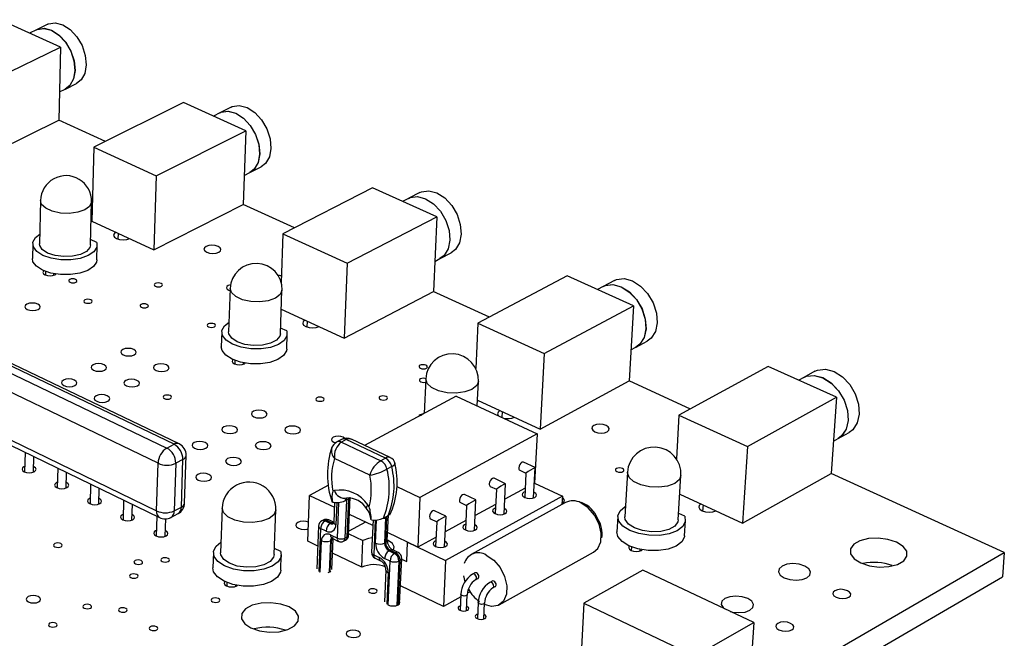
# Model space of a CAD drawing. Extents: x 0 to 200, y 0 to 149.
# Tile 10 of 10: x 152 to 200, y 106 to 136. Entities that reach past the tile are written whole.
import ezdxf

# ---------------------------------------------------------------- set-up
doc = ezdxf.new("R2010")
doc.units = 0
doc.layers.get('0').update_dxf_attribs({"linetype": 'CONTINUOUS'})

msp = doc.modelspace()

# ---------------------------------------------------------------- linework, layer by layer
at = {"color": 7, "linetype": 'CONTINUOUS'}
for p, q in [((153.851, 134.793), (150.87, 136.138)), ((153.217, 135.913), (152.665, 135.646)), ((152.66, 135.643), (152.326, 135.481)), ((149.432, 132.641), (153.851, 134.793)), ((153.851, 134.793), (153.762, 131.199)), ((154.085, 132.728), (154.636, 132.999)), ((153.796, 132.586), (154.08, 132.726)), ((159.903, 132.063), (155.487, 129.868)), ((162.974, 130.678), (159.903, 132.063)), ((161.687, 131.556), (161.374, 131.4)), ((162.244, 131.835), (161.693, 131.559)), ((149.359, 129.027), (153.762, 131.199)), ((156.055, 130.15), (153.761, 131.199)), ((158.56, 128.46), (162.974, 130.678)), ((162.974, 130.678), (162.846, 127.046)), ((155.487, 129.868), (155.389, 126.229)), ((155.487, 129.868), (158.56, 128.46)), ((162.896, 128.478), (163.167, 128.615)), ((163.173, 128.618), (163.723, 128.896)), ((158.56, 128.46), (158.449, 124.81)), ((169.208, 127.865), (164.8, 125.603)), ((172.372, 126.437), (169.208, 127.865)), ((171.541, 127.633), (170.99, 127.349)), ((152.863, 127.238), (152.811, 125.116)), ((155.317, 125.054), (155.374, 127.177)), ((158.449, 124.81), (162.846, 127.046)), ((165.366, 125.894), (162.845, 127.046)), ((170.985, 127.346), (170.692, 127.195)), ((155.389, 126.229), (158.449, 124.81)), ((167.967, 124.152), (172.372, 126.437)), ((172.372, 126.437), (172.204, 122.769)), ((156.687, 125.335), (156.695, 125.624)), ((164.8, 125.603), (164.71, 123.204)), ((164.8, 125.603), (167.967, 124.152)), ((152.477, 125.123), (152.46, 124.394)), ((155.63, 125.182), (155.324, 125.324)), ((157.245, 125.362), (157.245, 125.368)), ((155.631, 124.315), (155.651, 125.045)), ((172.535, 124.385), (173.084, 124.672)), ((167.967, 124.152), (167.815, 120.464)), ((172.272, 124.247), (172.53, 124.382)), ((153.11, 123.751), (153.106, 123.579)), ((153.523, 123.569), (153.525, 123.638)), ((178.797, 123.539), (174.399, 121.207)), ((182.059, 122.067), (178.797, 123.539)), ((181.118, 123.303), (180.569, 123.01)), ((162.201, 122.916), (162.126, 120.772)), ((164.672, 120.682), (164.752, 122.827)), ((167.815, 120.464), (172.204, 122.769)), ((174.964, 121.507), (172.203, 122.769)), ((180.564, 123.007), (180.294, 122.863)), ((159.435, 115.248), (145.873, 121.74)), ((159.684, 115.271), (146.124, 121.759)), ((164.718, 121.901), (167.815, 120.464)), ((177.665, 119.711), (182.059, 122.067)), ((182.059, 122.067), (181.848, 118.361)), ((145.518, 121.562), (159.081, 115.062)), ((165.993, 121.01), (166.005, 121.304)), ((174.399, 121.207), (174.291, 118.973)), ((174.399, 121.207), (177.665, 119.711)), ((158.65, 114.312), (145.095, 120.83)), ((161.787, 120.783), (161.762, 120.046)), ((164.985, 120.827), (164.683, 120.968)), ((166.572, 121.032), (166.572, 121.041)), ((164.983, 119.932), (165.011, 120.669)), ((182.185, 120.024), (182.732, 120.319)), ((181.935, 119.889), (182.179, 120.021)), ((162.431, 119.372), (162.425, 119.198)), ((177.665, 119.711), (177.47, 115.985)), ((162.85, 119.183), (162.852, 119.254)), ((188.684, 119.078), (184.298, 116.673)), ((192.048, 117.561), (188.684, 119.078)), ((190.991, 118.837), (190.443, 118.536)), ((171.828, 118.461), (171.751, 116.762)), ((174.363, 117.133), (174.422, 118.341)), ((177.47, 115.985), (181.848, 118.361)), ((184.862, 116.982), (181.847, 118.361)), ((190.438, 118.533), (190.193, 118.398)), ((173.335, 117.611), (168.817, 115.19)), ((173.335, 117.611), (177.317, 115.761)), ((174.377, 117.42), (177.47, 115.985)), ((187.667, 115.13), (192.048, 117.561)), ((192.048, 117.561), (191.791, 113.816)), ((175.587, 116.565), (175.601, 116.852)), ((171.577, 116.669), (171.752, 116.793)), ((176.185, 116.568), (176.186, 116.58)), ((184.298, 116.673), (184.17, 114.53)), ((184.298, 116.673), (187.667, 115.13)), ((150.794, 115.483), (158.723, 111.637)), ((167.685, 115.487), (167.451, 115.361)), ((167.91, 115.479), (167.676, 115.354)), ((169.848, 114.565), (167.91, 115.479)), ((170.07, 114.599), (168.174, 115.494)), ((177.317, 115.761), (171.545, 112.627)), ((177.317, 115.761), (177.191, 113.341)), ((191.9, 115.397), (192.13, 115.525)), ((192.135, 115.528), (192.681, 115.833)), ((159.081, 115.062), (159.435, 115.248)), ((167.676, 115.354), (169.614, 114.439)), ((187.667, 115.13), (187.427, 111.365)), ((152.1, 114.85), (152.077, 113.888)), ((152.509, 113.878), (152.527, 114.643)), ((159.873, 114.5), (159.519, 114.312)), ((159.797, 112.156), (159.873, 114.5)), ((159.956, 112.355), (160.032, 114.698)), ((169.08, 113.727), (167.34, 114.552)), ((169.848, 114.565), (169.614, 114.439)), ((184.172, 114.569), (184.143, 114.583)), ((152.532, 114.142), (152.515, 114.149)), ((153.71, 114.069), (153.686, 113.105)), ((158.577, 111.968), (158.65, 114.312)), ((159.519, 114.312), (159.444, 111.968)), ((170.155, 114.149), (169.92, 114.023)), ((176.463, 113.972), (176.763, 113.831)), ((177.218, 114.103), (176.65, 114.368)), ((177.14, 112.608), (177.218, 114.103)), ((154.118, 113.094), (154.138, 113.861)), ((175.762, 113.308), (175.194, 113.574)), ((176.763, 113.831), (176.701, 112.633)), ((181.759, 113.867), (181.634, 111.678)), ((184.265, 111.523), (184.396, 113.712)), ((187.427, 111.365), (191.791, 113.816)), ((200.315, 109.919), (191.791, 113.815)), ((154.141, 113.36), (154.125, 113.367)), ((155.329, 113.284), (155.302, 112.318)), ((155.736, 112.306), (155.758, 113.075)), ((167.042, 113.232), (166.111, 112.732)), ((170.401, 113.169), (171.545, 112.627)), ((175.006, 113.177), (175.307, 113.036)), ((175.307, 113.036), (175.247, 111.834)), ((175.687, 111.81), (175.762, 113.308)), ((176.725, 113.086), (175.723, 112.538)), ((177.191, 113.341), (177.178, 113.334)), ((177.191, 113.341), (178.559, 112.701)), ((155.758, 112.574), (155.744, 112.58)), ((156.956, 112.494), (156.928, 111.527)), ((166.022, 110.472), (166.111, 112.732)), ((166.111, 112.732), (167.329, 112.15)), ((167.928, 112.491), (167.851, 110.63)), ((168.088, 112.593), (167.854, 112.467)), ((168.045, 112.554), (167.928, 112.491)), ((167.968, 110.694), (168.045, 112.554)), ((168.034, 110.777), (168.112, 112.638)), ((168.098, 112.598), (168.088, 112.593)), ((171.545, 112.627), (171.434, 110.19)), ((178.559, 112.701), (172.803, 109.536)), ((174.298, 112.509), (173.731, 112.776)), ((174.225, 111.008), (174.298, 112.508)), ((178.559, 112.701), (178.536, 112.281)), ((184.341, 112.796), (187.427, 111.365)), ((157.363, 111.514), (157.386, 112.286)), ((159.444, 111.968), (159.797, 112.156)), ((161.802, 112.11), (161.726, 109.913)), ((164.367, 109.816), (164.449, 112.014)), ((167.339, 112.384), (167.299, 111.408)), ((167.854, 112.467), (167.844, 112.462)), ((173.542, 112.378), (173.842, 112.236)), ((173.842, 112.237), (173.784, 111.03)), ((178.718, 112.381), (174.064, 109.818)), ((175.269, 112.29), (174.261, 111.737)), ((185.478, 111.957), (185.497, 112.26)), ((157.385, 111.783), (157.371, 111.79)), ((158.592, 111.701), (158.562, 110.732)), ((158.998, 110.718), (159.025, 111.577)), ((159.279, 111.648), (159.632, 111.836)), ((166.771, 111.515), (166.713, 111.483)), ((166.929, 111.509), (166.871, 111.478)), ((167.193, 111.383), (166.929, 111.509)), ((167.315, 111.395), (167.052, 111.521)), ((169.221, 111.247), (168.076, 111.793)), ((169.233, 111.525), (169.164, 109.935)), ((169.742, 111.607), (169.738, 111.604)), ((169.976, 111.734), (169.742, 111.607)), ((169.855, 111.642), (169.8, 110.386)), ((169.913, 111.674), (169.855, 111.642)), ((169.858, 110.418), (169.913, 111.674)), ((169.935, 110.515), (169.99, 111.772)), ((169.98, 111.736), (169.976, 111.734)), ((172.069, 111.575), (172.37, 111.432)), ((172.826, 111.705), (172.259, 111.974)), ((172.756, 110.202), (172.827, 111.705)), ((181.283, 111.697), (181.24, 110.945)), ((184.578, 111.707), (184.284, 111.844)), ((184.57, 110.748), (184.615, 111.501)), ((186.099, 111.965), (186.1, 111.98)), ((166.552, 111.225), (166.467, 109.111)), ((166.919, 110.975), (166.655, 111.102)), ((166.871, 111.478), (167.134, 111.351)), ((167.134, 111.351), (167.193, 111.383)), ((168.857, 111.42), (168.042, 110.978)), ((172.37, 111.433), (172.314, 110.223)), ((173.806, 111.489), (172.79, 110.933)), ((159.019, 110.989), (159.007, 110.995)), ((167.192, 110.534), (167.133, 110.502)), ((167.147, 110.789), (167.477, 110.63)), ((167.206, 109.085), (167.268, 110.598)), ((167.218, 110.622), (167.535, 110.47)), ((167.851, 110.63), (167.968, 110.694)), ((168.037, 110.848), (168.737, 110.513)), ((171.434, 110.19), (169.952, 110.898)), ((172.335, 110.683), (171.434, 110.19)), ((164.692, 109.972), (164.378, 110.124)), ((166.512, 110.236), (166.022, 110.472)), ((167.777, 110.476), (167.875, 110.529)), ((168.681, 109.192), (168.737, 110.513)), ((169.8, 110.386), (169.858, 110.418)), ((170.468, 109.925), (170.202, 110.053)), ((170.891, 109.481), (170.934, 110.429)), ((170.934, 110.429), (172.803, 109.536)), ((181.954, 110.199), (181.943, 110.024)), ((182.382, 109.998), (182.386, 110.071)), ((161.374, 109.925), (161.348, 109.17)), ((164.69, 109.046), (164.719, 109.802)), ((168.681, 109.192), (167.239, 109.886)), ((169.269, 109.81), (169.535, 109.682)), ((169.339, 109.643), (169.605, 109.515)), ((170.071, 109.502), (169.805, 109.63)), ((170.079, 110.04), (170.021, 110.008)), ((170.021, 110.008), (170.288, 109.88)), ((170.346, 109.912), (170.079, 110.04)), ((170.288, 109.88), (170.346, 109.912)), ((170.545, 107.416), (170.644, 109.632)), ((170.643, 109.6), (170.891, 109.481)), ((175.445, 107.345), (180.088, 109.93)), ((189.595, 103.72), (200.315, 109.919)), ((200.315, 109.919), (200.221, 108.717)), ((170.567, 109.534), (170.509, 109.502)), ((172.803, 109.536), (172.696, 107.26)), ((169.872, 109.052), (169.804, 107.499)), ((173.77, 108.485), (173.699, 108.773)), ((174.25, 108.919), (174.134, 108.855)), ((174.285, 108.584), (174.401, 108.649)), ((182.514, 109.051), (179.618, 107.427)), ((187.978, 106.477), (182.514, 109.051)), ((189.313, 102.386), (200.221, 108.717)), ((162.042, 108.444), (162.036, 108.272)), ((162.476, 108.256), (162.478, 108.317)), ((172.696, 107.26), (170.583, 108.277)), ((175.102, 108.512), (174.986, 108.448)), ((175.138, 108.177), (175.253, 108.241)), ((173.556, 107.736), (172.696, 107.26)), ((173.562, 107.864), (173.524, 107.072)), ((173.833, 107.057), (173.872, 107.849)), ((174.012, 107.989), (173.881, 107.916)), ((173.858, 107.271), (173.844, 107.278)), ((174.413, 107.456), (174.374, 106.663)), ((174.684, 106.647), (174.724, 107.44)), ((179.618, 107.427), (179.407, 103.598)), ((179.618, 107.427), (185.086, 104.826)), ((174.708, 106.863), (174.695, 106.869)), ((185.086, 104.826), (187.978, 106.477)), ((187.978, 106.477), (187.883, 105.025))]:
    msp.add_line(p, q, dxfattribs=at)
at = {"color": 8, "linetype": 'CONTINUOUS'}
for p, q in [((150.8, 115.738), (158.577, 111.968)), ((167.448, 112.379), (167.403, 111.284)), ((167.477, 110.63), (167.55, 112.386)), ((169.343, 111.523), (169.269, 109.81)), ((169.362, 110.386), (169.411, 111.523)), ((166.655, 111.102), (166.57, 108.987)), ((167.128, 108.981), (167.192, 110.534)), ((166.636, 108.955), (166.698, 110.502)), ((167.133, 110.502), (167.07, 108.951)), ((169.976, 107.341), (170.071, 109.502)), ((170.509, 109.502), (170.412, 107.32)), ((170.47, 107.345), (170.567, 109.534)), ((169.978, 108.927), (169.909, 107.373))]:
    msp.add_line(p, q, dxfattribs=at)
at = {"color": 7, "linetype": 'CONTINUOUS'}
for points in [[(153.217, 135.913), (153.252, 135.929), (153.589, 135.984), (153.959, 135.889), (154.326, 135.653), (154.653, 135.299), (154.909, 134.862), (155.068, 134.385), (155.115, 133.915), (155.045, 133.499), (154.865, 133.176), (154.636, 132.999)], [(152.66, 135.643), (152.695, 135.659), (153.031, 135.713), (153.401, 135.618), (153.768, 135.382), (154.095, 135.028), (154.352, 134.59), (154.511, 134.113), (154.558, 133.643), (154.488, 133.226), (154.309, 132.903), (154.08, 132.726)], [(152.665, 135.646), (152.7, 135.661), (153.037, 135.716), (153.406, 135.621), (153.773, 135.384), (154.101, 135.03), (154.357, 134.593), (154.517, 134.116), (154.564, 133.645), (154.494, 133.229), (154.314, 132.906), (154.085, 132.728)], [(162.244, 131.835), (162.3, 131.86), (162.649, 131.912), (163.031, 131.813), (163.408, 131.571), (163.743, 131.211), (164.003, 130.767), (164.163, 130.284), (164.207, 129.809), (164.131, 129.389), (163.941, 129.064), (163.723, 128.896)], [(161.687, 131.556), (161.743, 131.581), (162.092, 131.634), (162.473, 131.534), (162.851, 131.292), (163.186, 130.931), (163.447, 130.487), (163.607, 130.004), (163.651, 129.528), (163.575, 129.107), (163.386, 128.783), (163.167, 128.615)], [(161.693, 131.559), (161.749, 131.584), (162.097, 131.637), (162.479, 131.537), (162.856, 131.295), (163.192, 130.934), (163.452, 130.49), (163.613, 130.006), (163.657, 129.531), (163.58, 129.11), (163.391, 128.786), (163.173, 128.618)], [(171.541, 127.633), (171.62, 127.668), (171.981, 127.718), (172.375, 127.615), (172.763, 127.367), (173.106, 127), (173.371, 126.549), (173.532, 126.06), (173.573, 125.579), (173.489, 125.155), (173.29, 124.829), (173.084, 124.672)], [(170.985, 127.346), (171.064, 127.382), (171.425, 127.431), (171.819, 127.327), (172.207, 127.079), (172.55, 126.712), (172.816, 126.261), (172.977, 125.77), (173.018, 125.29), (172.935, 124.865), (172.736, 124.539), (172.53, 124.382)], [(170.99, 127.349), (171.069, 127.384), (171.431, 127.434), (171.824, 127.33), (172.212, 127.082), (172.556, 126.715), (172.821, 126.264), (172.982, 125.773), (173.023, 125.292), (172.94, 124.868), (172.741, 124.542), (172.535, 124.385)], [(155.63, 125.182), (155.635, 124.945), (155.49, 124.721), (155.209, 124.531), (154.818, 124.394), (154.355, 124.324), (153.863, 124.326), (153.391, 124.401), (152.984, 124.542), (152.68, 124.735), (152.509, 124.96), (152.487, 125.198), (152.614, 125.424), (152.823, 125.587)], [(156.579, 125.677), (156.486, 125.606), (156.459, 125.521), (156.501, 125.437), (156.607, 125.365), (156.759, 125.317), (156.935, 125.3), (157.108, 125.317), (157.252, 125.365)], [(155.317, 125.054), (155.287, 124.93), (155.119, 124.738), (154.823, 124.589), (154.436, 124.499), (154.003, 124.481), (153.578, 124.536), (153.212, 124.657), (152.949, 124.83), (152.821, 125.034), (152.811, 125.116)], [(161.605, 124.981), (161.466, 125.025), (161.305, 125.04), (161.148, 125.025), (161.017, 124.981), (160.934, 124.915), (160.91, 124.838), (160.95, 124.761), (161.047, 124.696), (161.186, 124.652), (161.347, 124.636), (161.505, 124.652), (161.635, 124.696), (161.718, 124.761), (161.742, 124.838), (161.702, 124.915), (161.605, 124.981)], [(155.631, 124.315), (155.615, 124.215), (155.47, 123.99), (155.189, 123.801), (154.799, 123.664), (154.336, 123.593), (153.845, 123.596), (153.373, 123.671), (152.966, 123.812), (152.663, 124.004), (152.492, 124.231), (152.46, 124.394)], [(153.028, 123.788), (153.004, 123.763), (152.984, 123.701), (153.014, 123.639), (153.09, 123.586), (153.201, 123.551), (153.33, 123.538), (153.457, 123.551), (153.562, 123.586), (153.617, 123.623)], [(154.592, 123.359), (154.525, 123.381), (154.446, 123.388), (154.369, 123.381), (154.305, 123.359), (154.264, 123.327), (154.251, 123.289), (154.27, 123.251), (154.316, 123.219), (154.384, 123.198), (154.462, 123.19), (154.54, 123.198), (154.604, 123.219), (154.645, 123.251), (154.658, 123.289), (154.639, 123.327), (154.592, 123.359)], [(158.802, 123.16), (158.734, 123.181), (158.655, 123.189), (158.578, 123.181), (158.514, 123.16), (158.473, 123.128), (158.461, 123.09), (158.48, 123.052), (158.527, 123.02), (158.595, 122.998), (158.674, 122.99), (158.751, 122.998), (158.815, 123.02), (158.856, 123.052), (158.868, 123.09), (158.849, 123.128), (158.802, 123.16)], [(181.118, 123.303), (181.224, 123.349), (181.598, 123.397), (182.005, 123.288), (182.404, 123.034), (182.755, 122.66), (183.026, 122.202), (183.187, 121.706), (183.224, 121.22), (183.134, 120.792), (182.925, 120.464), (182.732, 120.319)], [(162.244, 123.1), (162.209, 123.094), (162.104, 123.058), (162.038, 123.005), (162.019, 122.943), (162.051, 122.88), (162.129, 122.827), (162.197, 122.802)], [(180.564, 123.007), (180.669, 123.054), (181.043, 123.101), (181.45, 122.992), (181.849, 122.738), (182.201, 122.363), (182.471, 121.905), (182.633, 121.408), (182.671, 120.921), (182.581, 120.493), (182.371, 120.165), (182.179, 120.021)], [(180.569, 123.01), (180.674, 123.057), (181.049, 123.104), (181.456, 122.995), (181.855, 122.741), (182.207, 122.366), (182.477, 121.908), (182.639, 121.411), (182.676, 120.924), (182.586, 120.496), (182.377, 120.168), (182.185, 120.024)], [(152.727, 122.144), (152.601, 122.184), (152.456, 122.198), (152.312, 122.184), (152.193, 122.144), (152.115, 122.084), (152.092, 122.013), (152.125, 121.942), (152.212, 121.882), (152.337, 121.842), (152.483, 121.828), (152.627, 121.842), (152.746, 121.882), (152.824, 121.942), (152.847, 122.013), (152.813, 122.084), (152.727, 122.144)], [(155.339, 122.354), (155.271, 122.376), (155.193, 122.383), (155.115, 122.376), (155.051, 122.354), (155.009, 122.322), (154.997, 122.284), (155.016, 122.245), (155.062, 122.213), (155.13, 122.191), (155.209, 122.184), (155.286, 122.191), (155.351, 122.213), (155.392, 122.245), (155.405, 122.284), (155.386, 122.322), (155.339, 122.354)], [(158.105, 122.129), (158.036, 122.151), (157.958, 122.158), (157.88, 122.151), (157.816, 122.129), (157.775, 122.096), (157.763, 122.058), (157.782, 122.02), (157.829, 121.988), (157.897, 121.966), (157.976, 121.958), (158.054, 121.966), (158.118, 121.988), (158.159, 122.02), (158.171, 122.058), (158.152, 122.096), (158.105, 122.129)], [(161.41, 121.166), (161.341, 121.188), (161.262, 121.196), (161.184, 121.188), (161.12, 121.166), (161.079, 121.134), (161.067, 121.095), (161.087, 121.057), (161.135, 121.024), (161.203, 121.002), (161.283, 120.994), (161.36, 121.002), (161.424, 121.024), (161.465, 121.057), (161.477, 121.095), (161.457, 121.134), (161.41, 121.166)], [(164.985, 120.827), (164.998, 120.583), (164.859, 120.352), (164.58, 120.156), (164.187, 120.015), (163.719, 119.943), (163.22, 119.945), (162.739, 120.023), (162.32, 120.167), (162.006, 120.366), (161.825, 120.599), (161.794, 120.843), (161.916, 121.077), (162.143, 121.257)], [(165.888, 121.358), (165.796, 121.285), (165.771, 121.198), (165.817, 121.11), (165.926, 121.037), (166.082, 120.987), (166.262, 120.97), (166.437, 120.987), (166.581, 121.036)], [(164.672, 120.682), (164.645, 120.567), (164.481, 120.37), (164.186, 120.216), (163.796, 120.123), (163.357, 120.104), (162.924, 120.161), (162.548, 120.286), (162.275, 120.464), (162.139, 120.674), (162.126, 120.772)], [(157.45, 119.912), (157.322, 119.952), (157.176, 119.967), (157.031, 119.952), (156.911, 119.912), (156.834, 119.851), (156.811, 119.779), (156.847, 119.707), (156.935, 119.646), (157.062, 119.605), (157.209, 119.591), (157.354, 119.605), (157.473, 119.646), (157.551, 119.707), (157.573, 119.779), (157.538, 119.851), (157.45, 119.912)], [(164.983, 119.932), (164.97, 119.845), (164.831, 119.614), (164.552, 119.418), (164.16, 119.277), (163.692, 119.204), (163.194, 119.207), (162.712, 119.284), (162.295, 119.429), (161.98, 119.628), (161.799, 119.861), (161.762, 120.046)], [(162.347, 119.412), (162.322, 119.386), (162.303, 119.322), (162.336, 119.257), (162.415, 119.203), (162.529, 119.167), (162.66, 119.154), (162.789, 119.167), (162.895, 119.203), (162.946, 119.239)], [(155.994, 119.16), (155.867, 119.201), (155.72, 119.215), (155.575, 119.201), (155.455, 119.16), (155.377, 119.098), (155.354, 119.026), (155.389, 118.954), (155.477, 118.892), (155.604, 118.851), (155.751, 118.837), (155.896, 118.851), (156.017, 118.892), (156.094, 118.954), (156.117, 119.026), (156.082, 119.098), (155.994, 119.16)], [(159.065, 119.148), (158.938, 119.189), (158.79, 119.203), (158.646, 119.189), (158.526, 119.148), (158.449, 119.087), (158.426, 119.014), (158.462, 118.942), (158.551, 118.88), (158.678, 118.839), (158.826, 118.825), (158.971, 118.839), (159.091, 118.88), (159.168, 118.942), (159.19, 119.014), (159.154, 119.087), (159.065, 119.148)], [(171.84, 119.132), (171.77, 119.154), (171.69, 119.162), (171.612, 119.154), (171.549, 119.132), (171.508, 119.099), (171.498, 119.06), (171.519, 119.021), (171.568, 118.988), (171.638, 118.966), (171.718, 118.958), (171.796, 118.966), (171.86, 118.988), (171.9, 119.021), (171.91, 119.06), (171.889, 119.099), (171.84, 119.132)], [(190.991, 118.837), (191.124, 118.896), (191.513, 118.941), (191.933, 118.828), (192.343, 118.568), (192.704, 118.186), (192.979, 117.721), (193.142, 117.217), (193.175, 116.725), (193.077, 116.294), (192.857, 115.964), (192.681, 115.833)], [(154.531, 118.404), (154.404, 118.445), (154.256, 118.46), (154.111, 118.445), (153.99, 118.404), (153.912, 118.343), (153.888, 118.27), (153.923, 118.197), (154.011, 118.135), (154.138, 118.094), (154.286, 118.08), (154.432, 118.094), (154.553, 118.135), (154.631, 118.197), (154.654, 118.27), (154.619, 118.343), (154.531, 118.404)], [(157.61, 118.392), (157.482, 118.433), (157.335, 118.448), (157.19, 118.433), (157.069, 118.392), (156.992, 118.331), (156.969, 118.258), (157.004, 118.185), (157.093, 118.123), (157.221, 118.082), (157.368, 118.068), (157.514, 118.082), (157.634, 118.123), (157.712, 118.185), (157.734, 118.258), (157.699, 118.331), (157.61, 118.392)], [(171.861, 118.465), (171.791, 118.487), (171.711, 118.495), (171.633, 118.487), (171.569, 118.465), (171.529, 118.431), (171.518, 118.392), (171.539, 118.353), (171.589, 118.32), (171.659, 118.297), (171.739, 118.29), (171.817, 118.297), (171.821, 118.298)], [(190.438, 118.533), (190.572, 118.592), (190.96, 118.636), (191.38, 118.522), (191.791, 118.262), (192.152, 117.88), (192.427, 117.414), (192.59, 116.91), (192.623, 116.418), (192.526, 115.986), (192.306, 115.656), (192.13, 115.525)], [(190.443, 118.536), (190.577, 118.595), (190.965, 118.639), (191.385, 118.525), (191.796, 118.265), (192.157, 117.883), (192.432, 117.417), (192.595, 116.913), (192.629, 116.421), (192.531, 115.989), (192.311, 115.659), (192.135, 115.528)], [(156.148, 117.632), (156.02, 117.674), (155.872, 117.688), (155.726, 117.674), (155.605, 117.632), (155.527, 117.57), (155.504, 117.497), (155.539, 117.424), (155.628, 117.362), (155.756, 117.321), (155.904, 117.306), (156.049, 117.321), (156.171, 117.362), (156.248, 117.424), (156.271, 117.497), (156.236, 117.57), (156.148, 117.632)], [(159.244, 117.641), (159.175, 117.663), (159.095, 117.671), (159.017, 117.663), (158.951, 117.641), (158.91, 117.608), (158.898, 117.568), (158.917, 117.529), (158.965, 117.495), (159.035, 117.473), (159.115, 117.465), (159.193, 117.473), (159.258, 117.495), (159.3, 117.529), (159.312, 117.568), (159.292, 117.608), (159.244, 117.641)], [(166.761, 117.536), (166.691, 117.558), (166.611, 117.566), (166.532, 117.558), (166.468, 117.536), (166.427, 117.503), (166.416, 117.463), (166.436, 117.424), (166.485, 117.39), (166.555, 117.368), (166.636, 117.36), (166.714, 117.368), (166.778, 117.39), (166.819, 117.424), (166.83, 117.463), (166.81, 117.503), (166.761, 117.536)], [(169.873, 117.599), (169.803, 117.621), (169.722, 117.629), (169.644, 117.621), (169.58, 117.599), (169.539, 117.565), (169.529, 117.526), (169.55, 117.486), (169.599, 117.453), (169.669, 117.43), (169.749, 117.422), (169.828, 117.43), (169.892, 117.453), (169.932, 117.486), (169.943, 117.526), (169.922, 117.565), (169.873, 117.599)], [(163.887, 116.869), (163.757, 116.91), (163.609, 116.925), (163.463, 116.91), (163.343, 116.869), (163.266, 116.807), (163.245, 116.733), (163.282, 116.66), (163.372, 116.597), (163.502, 116.556), (163.651, 116.541), (163.797, 116.556), (163.917, 116.597), (163.993, 116.66), (164.015, 116.733), (163.977, 116.807), (163.887, 116.869)], [(175.483, 116.907), (175.392, 116.831), (175.37, 116.741), (175.419, 116.651), (175.437, 116.634)], [(171.665, 116.719), (171.612, 116.712), (171.547, 116.689), (171.507, 116.655), (171.496, 116.625)], [(162.433, 116.101), (162.304, 116.143), (162.154, 116.158), (162.008, 116.143), (161.888, 116.101), (161.811, 116.039), (161.789, 115.965), (161.826, 115.891), (161.916, 115.828), (162.046, 115.786), (162.195, 115.772), (162.341, 115.786), (162.462, 115.828), (162.539, 115.891), (162.56, 115.965), (162.523, 116.039), (162.433, 116.101)], [(165.537, 116.089), (165.407, 116.131), (165.257, 116.146), (165.112, 116.131), (164.991, 116.089), (164.915, 116.026), (164.894, 115.953), (164.932, 115.879), (165.022, 115.816), (165.152, 115.774), (165.302, 115.759), (165.448, 115.774), (165.568, 115.816), (165.645, 115.879), (165.665, 115.953), (165.627, 116.026), (165.537, 116.089)], [(180.711, 116.166), (180.564, 116.213), (180.398, 116.229), (180.237, 116.213), (180.105, 116.166), (180.024, 116.097), (180.005, 116.015), (180.051, 115.933), (180.156, 115.863), (180.302, 115.817), (180.469, 115.8), (180.631, 115.817), (180.762, 115.863), (180.843, 115.933), (180.862, 116.015), (180.816, 116.097), (180.711, 116.166)], [(160.971, 115.33), (160.842, 115.372), (160.692, 115.386), (160.546, 115.372), (160.425, 115.33), (160.347, 115.267), (160.325, 115.193), (160.362, 115.118), (160.452, 115.055), (160.581, 115.013), (160.731, 114.998), (160.878, 115.013), (160.999, 115.055), (161.076, 115.118), (161.098, 115.193), (161.062, 115.267), (160.971, 115.33)], [(167.839, 115.536), (167.759, 115.59), (167.643, 115.627), (167.51, 115.64), (167.38, 115.627), (167.273, 115.59), (167.206, 115.534), (167.188, 115.468), (167.222, 115.402), (167.303, 115.346), (167.395, 115.314)], [(164.083, 115.317), (163.953, 115.359), (163.803, 115.374), (163.657, 115.359), (163.536, 115.317), (163.459, 115.255), (163.438, 115.18), (163.475, 115.106), (163.566, 115.043), (163.696, 115.001), (163.846, 114.986), (163.993, 115.001), (164.113, 115.043), (164.19, 115.106), (164.211, 115.18), (164.174, 115.255), (164.083, 115.317)], [(162.622, 114.542), (162.492, 114.584), (162.342, 114.599), (162.195, 114.584), (162.074, 114.542), (161.996, 114.478), (161.975, 114.404), (162.012, 114.329), (162.103, 114.266), (162.233, 114.223), (162.383, 114.209), (162.53, 114.223), (162.651, 114.266), (162.729, 114.329), (162.75, 114.404), (162.713, 114.478), (162.622, 114.542)], [(152.084, 114.159), (152.044, 114.142), (151.973, 114.085), (151.951, 114.019), (151.982, 113.952), (152.061, 113.896), (152.175, 113.858), (152.309, 113.845), (152.44, 113.858), (152.549, 113.896), (152.62, 113.952), (152.641, 114.019), (152.61, 114.085), (152.532, 114.142), (152.532, 114.142)], [(176.65, 114.368), (176.62, 114.374), (176.566, 114.359), (176.511, 114.315), (176.462, 114.248), (176.428, 114.17), (176.414, 114.092)], [(181.515, 114.054), (181.443, 114.077), (181.361, 114.085), (181.282, 114.077), (181.218, 114.054), (181.178, 114.02), (181.169, 113.98), (181.192, 113.939), (181.243, 113.905), (181.315, 113.882), (181.397, 113.874), (181.476, 113.882), (181.54, 113.905), (181.58, 113.939), (181.589, 113.98), (181.566, 114.02), (181.515, 114.054)], [(161.153, 113.762), (161.023, 113.804), (160.873, 113.819), (160.726, 113.804), (160.604, 113.762), (160.526, 113.698), (160.503, 113.623), (160.54, 113.548), (160.631, 113.484), (160.761, 113.442), (160.912, 113.427), (161.059, 113.442), (161.181, 113.484), (161.259, 113.548), (161.281, 113.623), (161.244, 113.698), (161.153, 113.762)], [(170.429, 113.535), (170.427, 113.574), (170.409, 113.641)], [(175.194, 113.574), (175.164, 113.581), (175.11, 113.565), (175.054, 113.521), (175.005, 113.454), (174.971, 113.376), (174.957, 113.297)], [(153.693, 113.378), (153.651, 113.36), (153.581, 113.303), (153.559, 113.236), (153.591, 113.169), (153.67, 113.113), (153.785, 113.075), (153.919, 113.061), (154.05, 113.075), (154.16, 113.113), (154.23, 113.169), (154.252, 113.236), (154.22, 113.303), (154.141, 113.36), (154.141, 113.36)], [(155.31, 112.592), (155.268, 112.574), (155.197, 112.517), (155.176, 112.45), (155.208, 112.382), (155.288, 112.325), (155.404, 112.287), (155.537, 112.274), (155.669, 112.287), (155.779, 112.325), (155.849, 112.382), (155.87, 112.45), (155.838, 112.517), (155.758, 112.574), (155.758, 112.574)], [(173.731, 112.776), (173.7, 112.783), (173.645, 112.767), (173.589, 112.723), (173.54, 112.656), (173.506, 112.577), (173.492, 112.499)], [(176.716, 112.906), (176.663, 112.883), (176.596, 112.826), (176.579, 112.758), (176.616, 112.69), (176.701, 112.633), (176.821, 112.594), (176.957, 112.581), (177.089, 112.594), (177.196, 112.633), (177.196, 112.633)], [(177.196, 112.633), (177.264, 112.69), (177.28, 112.758), (177.243, 112.826), (177.158, 112.883), (177.155, 112.885)], [(178.54, 112.356), (178.572, 112.371), (178.638, 112.428), (178.654, 112.495), (178.617, 112.563), (178.554, 112.609)], [(175.26, 112.109), (175.208, 112.086), (175.14, 112.028), (175.124, 111.96), (175.16, 111.892), (175.245, 111.834), (175.365, 111.796), (175.501, 111.782), (175.633, 111.796), (175.742, 111.834), (175.742, 111.834)], [(175.742, 111.834), (175.809, 111.892), (175.826, 111.96), (175.789, 112.028), (175.704, 112.086), (175.7, 112.088)], [(180.088, 109.93), (180.296, 110.113), (180.446, 110.447), (180.469, 110.867), (180.364, 111.322), (180.141, 111.756), (179.83, 112.118), (179.466, 112.363)], [(184.578, 111.707), (184.609, 111.447), (184.481, 111.201), (184.206, 110.993), (183.811, 110.843), (183.334, 110.766), (182.819, 110.768), (182.317, 110.851), (181.875, 111.005), (181.537, 111.216), (181.334, 111.464), (181.285, 111.724), (181.395, 111.972), (181.653, 112.185), (181.663, 112.191)], [(185.377, 112.316), (185.288, 112.237), (185.268, 112.145), (185.321, 112.052), (185.439, 111.974), (185.604, 111.921), (185.79, 111.903), (185.969, 111.921), (186.115, 111.974)], [(156.936, 111.803), (156.893, 111.783), (156.822, 111.726), (156.802, 111.659), (156.834, 111.591), (156.914, 111.534), (157.03, 111.495), (157.165, 111.482), (157.297, 111.495), (157.406, 111.534), (157.477, 111.591), (157.497, 111.659), (157.465, 111.726), (157.385, 111.783), (157.385, 111.783)], [(169.15, 111.532), (169.13, 111.575), (169.13, 111.614)], [(172.259, 111.974), (172.228, 111.981), (172.173, 111.965), (172.117, 111.92), (172.068, 111.853), (172.033, 111.774), (172.019, 111.696), (172.026, 111.629), (172.055, 111.584), (172.069, 111.575)], [(184.265, 111.523), (184.246, 111.43), (184.09, 111.22), (183.796, 111.056), (183.4, 110.958), (182.949, 110.938), (182.498, 110.998), (182.102, 111.131), (181.808, 111.321), (181.653, 111.544), (181.634, 111.678)], [(166.059, 111.408), (165.949, 111.441), (165.797, 111.456), (165.649, 111.441), (165.527, 111.398), (165.45, 111.333), (165.428, 111.257), (165.467, 111.181), (165.559, 111.116), (165.691, 111.073), (165.843, 111.058), (165.992, 111.073), (166.046, 111.087)], [(167.299, 111.408), (167.292, 111.359), (167.284, 111.339), (167.285, 111.34)], [(173.798, 111.308), (173.745, 111.285), (173.677, 111.227), (173.66, 111.158), (173.696, 111.09), (173.781, 111.032), (173.901, 110.993), (174.037, 110.979), (174.17, 110.993), (174.279, 111.032), (174.279, 111.032)], [(174.279, 111.032), (174.347, 111.09), (174.364, 111.158), (174.327, 111.227), (174.243, 111.285), (174.239, 111.287)], [(158.57, 111.009), (158.526, 110.989), (158.456, 110.931), (158.436, 110.864), (158.468, 110.796), (158.549, 110.738), (158.666, 110.699), (158.801, 110.686), (158.933, 110.699), (159.043, 110.738), (159.113, 110.796), (159.133, 110.864), (159.1, 110.931), (159.019, 110.989), (159.019, 110.989)], [(167.19, 110.634), (167.186, 110.633), (167.211, 110.625), (167.218, 110.622)], [(169.194, 110.637), (169.01, 110.61), (168.737, 110.513)], [(170.242, 110.039), (170.278, 110.196), (170.188, 110.368), (169.979, 110.513), (169.936, 110.532)], [(184.57, 110.748), (184.563, 110.694), (184.435, 110.448), (184.161, 110.24), (183.766, 110.089), (183.289, 110.012), (182.775, 110.015), (182.273, 110.097), (181.832, 110.252), (181.494, 110.463), (181.291, 110.711), (181.24, 110.945)], [(195.012, 110.424), (194.585, 110.565), (194.103, 110.629), (193.624, 110.608), (193.206, 110.503), (192.899, 110.328), (192.74, 110.104), (192.748, 109.857), (192.923, 109.617), (193.244, 109.413), (193.672, 109.27), (194.156, 109.205), (194.637, 109.227), (195.056, 109.332), (195.363, 109.509), (195.521, 109.734), (195.511, 109.981), (195.334, 110.221), (195.012, 110.424)], [(153.864, 110.358), (153.793, 110.382), (153.711, 110.39), (153.631, 110.382), (153.564, 110.358), (153.52, 110.323), (153.507, 110.282), (153.526, 110.24), (153.575, 110.205), (153.646, 110.182), (153.728, 110.173), (153.808, 110.182), (153.875, 110.205), (153.919, 110.24), (153.932, 110.282), (153.913, 110.323), (153.864, 110.358)], [(164.692, 109.972), (164.705, 109.709), (164.56, 109.46), (164.27, 109.25), (163.863, 109.098), (163.377, 109.02), (162.86, 109.023), (162.36, 109.106), (161.927, 109.262), (161.6, 109.476), (161.413, 109.726), (161.381, 109.99), (161.508, 110.241), (161.744, 110.434)], [(172.327, 110.503), (172.274, 110.479), (172.206, 110.421), (172.188, 110.352), (172.225, 110.283), (172.309, 110.225), (172.429, 110.186), (172.566, 110.172), (172.699, 110.186), (172.808, 110.225), (172.808, 110.225)], [(172.808, 110.225), (172.877, 110.283), (172.894, 110.352), (172.858, 110.421), (172.773, 110.479), (172.769, 110.482)], [(181.862, 110.247), (181.836, 110.218), (181.821, 110.149), (181.859, 110.081), (181.945, 110.023), (182.065, 109.985), (182.201, 109.971), (182.332, 109.985), (182.439, 110.023), (182.486, 110.057)], [(159.14, 109.632), (159.069, 109.656), (158.987, 109.664), (158.906, 109.656), (158.84, 109.632), (158.797, 109.597), (158.784, 109.555), (158.804, 109.514), (158.854, 109.478), (158.925, 109.455), (159.007, 109.447), (159.088, 109.455), (159.155, 109.478), (159.198, 109.514), (159.21, 109.555), (159.19, 109.597), (159.14, 109.632)], [(164.367, 109.816), (164.339, 109.692), (164.169, 109.48), (163.862, 109.314), (163.457, 109.215), (163.002, 109.194), (162.552, 109.255), (162.163, 109.39), (161.88, 109.582), (161.739, 109.808), (161.726, 109.913)], [(174.812, 109.796), (175.176, 109.548), (175.489, 109.182), (175.713, 108.744), (175.821, 108.286), (175.8, 107.864), (175.652, 107.528), (175.395, 107.321), (175.062, 107.265), (174.719, 107.355)], [(157.819, 109.522), (157.748, 109.545), (157.666, 109.553), (157.585, 109.545), (157.518, 109.522), (157.475, 109.486), (157.462, 109.445), (157.482, 109.403), (157.531, 109.368), (157.603, 109.344), (157.685, 109.336), (157.766, 109.344), (157.833, 109.368), (157.876, 109.403), (157.888, 109.445), (157.868, 109.486), (157.819, 109.522)], [(164.69, 109.046), (164.677, 108.954), (164.532, 108.704), (164.242, 108.494), (163.835, 108.342), (163.35, 108.264), (162.833, 108.266), (162.333, 108.35), (161.9, 108.506), (161.574, 108.72), (161.387, 108.971), (161.348, 109.17)], [(190.487, 109.254), (190.214, 109.342), (189.906, 109.373), (189.61, 109.342), (189.371, 109.254), (189.225, 109.123), (189.194, 108.969), (189.284, 108.814), (189.481, 108.682), (189.754, 108.594), (190.063, 108.563), (190.36, 108.594), (190.599, 108.682), (190.744, 108.814), (190.774, 108.969), (190.683, 109.123), (190.487, 109.254)], [(157.6, 108.839), (157.528, 108.863), (157.446, 108.871), (157.365, 108.863), (157.298, 108.839), (157.255, 108.804), (157.242, 108.762), (157.262, 108.72), (157.311, 108.684), (157.383, 108.661), (157.465, 108.652), (157.546, 108.661), (157.613, 108.684), (157.656, 108.72), (157.669, 108.762), (157.649, 108.804), (157.6, 108.839)], [(166.605, 108.97), (166.61, 108.968), (166.615, 108.965)], [(167.029, 108.937), (167.106, 108.968), (167.162, 109.009)], [(174.332, 108.916), (174.287, 108.928), (174.25, 108.919)], [(174.401, 108.649), (174.404, 108.65), (174.431, 108.681), (174.443, 108.728), (174.436, 108.783), (174.413, 108.838), (174.377, 108.885), (174.332, 108.916)], [(161.945, 108.493), (161.929, 108.474), (161.909, 108.405), (161.943, 108.336), (162.025, 108.277), (162.143, 108.238), (162.279, 108.224), (162.413, 108.238), (162.523, 108.277), (162.563, 108.304)], [(169.365, 108.104), (169.293, 108.127), (169.21, 108.136), (169.129, 108.127), (169.062, 108.104), (169.021, 108.068), (169.009, 108.026), (169.031, 107.984), (169.082, 107.948), (169.154, 107.924), (169.237, 107.916), (169.318, 107.924), (169.384, 107.948), (169.426, 107.984), (169.437, 108.026), (169.416, 108.068), (169.365, 108.104)], [(175.253, 108.241), (175.256, 108.243), (175.284, 108.274), (175.295, 108.321), (175.289, 108.376), (175.266, 108.431), (175.229, 108.478), (175.184, 108.51), (175.139, 108.521), (175.102, 108.512)], [(192.59, 108.043), (192.438, 108.092), (192.266, 108.11), (192.101, 108.092), (191.968, 108.043), (191.887, 107.97), (191.871, 107.883), (191.922, 107.797), (192.032, 107.723), (192.185, 107.674), (192.357, 107.657), (192.522, 107.674), (192.655, 107.723), (192.736, 107.797), (192.752, 107.883), (192.701, 107.97), (192.59, 108.043)], [(152.753, 107.749), (152.635, 107.788), (152.5, 107.802), (152.366, 107.788), (152.254, 107.749), (152.182, 107.69), (152.16, 107.621), (152.191, 107.551), (152.272, 107.492), (152.389, 107.453), (152.525, 107.439), (152.659, 107.453), (152.771, 107.492), (152.843, 107.551), (152.865, 107.621), (152.833, 107.69), (152.753, 107.749)], [(161.623, 107.654), (161.551, 107.678), (161.468, 107.687), (161.387, 107.678), (161.32, 107.654), (161.277, 107.619), (161.265, 107.576), (161.285, 107.534), (161.335, 107.498), (161.407, 107.475), (161.49, 107.466), (161.571, 107.475), (161.638, 107.498), (161.681, 107.534), (161.693, 107.576), (161.673, 107.619), (161.623, 107.654)], [(187.683, 107.66), (187.41, 107.748), (187.1, 107.779), (186.803, 107.748), (186.562, 107.66), (186.414, 107.527), (186.382, 107.371), (186.47, 107.214), (186.543, 107.154)], [(186.817, 107.024), (186.941, 106.993), (187.251, 106.962), (187.549, 106.993), (187.791, 107.082), (187.938, 107.214), (187.97, 107.371), (187.88, 107.527), (187.683, 107.66)], [(155.309, 107.34), (155.237, 107.364), (155.155, 107.372), (155.073, 107.364), (155.006, 107.34), (154.962, 107.304), (154.949, 107.262), (154.969, 107.22), (155.018, 107.184), (155.089, 107.16), (155.172, 107.151), (155.254, 107.16), (155.321, 107.184), (155.365, 107.22), (155.378, 107.262), (155.358, 107.304), (155.309, 107.34)], [(157.06, 107.172), (156.989, 107.196), (156.906, 107.204), (156.825, 107.196), (156.757, 107.172), (156.713, 107.136), (156.701, 107.094), (156.721, 107.051), (156.77, 107.016), (156.842, 106.992), (156.925, 106.983), (157.006, 106.992), (157.074, 107.016), (157.117, 107.051), (157.13, 107.094), (157.11, 107.136), (157.06, 107.172)], [(165.107, 107.242), (164.689, 107.387), (164.209, 107.453), (163.723, 107.431), (163.29, 107.324), (162.962, 107.145), (162.778, 106.916), (162.762, 106.664), (162.914, 106.419), (163.218, 106.21), (163.637, 106.064), (164.119, 105.998), (164.608, 106.021), (165.042, 106.128), (165.37, 106.308), (165.552, 106.538), (165.566, 106.791), (165.412, 107.035), (165.107, 107.242)], [(169.964, 107.347), (169.969, 107.344), (170.089, 107.305), (170.225, 107.291), (170.359, 107.305), (170.468, 107.344), (170.537, 107.403), (170.555, 107.473), (170.548, 107.497)], [(173.534, 107.293), (173.483, 107.271), (173.432, 107.227), (173.419, 107.175), (173.446, 107.123), (173.51, 107.078), (173.6, 107.049), (173.703, 107.038), (173.803, 107.049), (173.885, 107.078), (173.936, 107.123), (173.949, 107.175), (173.921, 107.227), (173.858, 107.271), (173.858, 107.271)], [(174.385, 106.884), (174.333, 106.863), (174.282, 106.818), (174.269, 106.766), (174.297, 106.714), (174.361, 106.669), (174.451, 106.64), (174.554, 106.629), (174.654, 106.64), (174.736, 106.669), (174.787, 106.714), (174.8, 106.766), (174.772, 106.818), (174.708, 106.863), (174.708, 106.863)], [(153.616, 106.438), (153.544, 106.462), (153.461, 106.471), (153.38, 106.462), (153.312, 106.438), (153.268, 106.402), (153.254, 106.36), (153.274, 106.317), (153.323, 106.281), (153.394, 106.257), (153.477, 106.248), (153.559, 106.257), (153.627, 106.281), (153.671, 106.317), (153.684, 106.36), (153.665, 106.402), (153.616, 106.438)], [(158.571, 106.266), (158.499, 106.29), (158.416, 106.299), (158.335, 106.29), (158.267, 106.266), (158.224, 106.23), (158.211, 106.187), (158.231, 106.145), (158.281, 106.109), (158.353, 106.085), (158.436, 106.076), (158.518, 106.085), (158.585, 106.109), (158.629, 106.145), (158.641, 106.187), (158.621, 106.23), (158.571, 106.266)], [(189.787, 106.436), (189.634, 106.486), (189.461, 106.503), (189.295, 106.486), (189.161, 106.436), (189.079, 106.362), (189.062, 106.274), (189.112, 106.187), (189.222, 106.112), (189.376, 106.063), (189.548, 106.045), (189.715, 106.063), (189.849, 106.112), (189.931, 106.187), (189.947, 106.274), (189.897, 106.362), (189.787, 106.436)], [(168.504, 106.052), (168.384, 106.091), (168.247, 106.105), (168.113, 106.091), (168.003, 106.052), (167.933, 105.992), (167.914, 105.922), (167.95, 105.852), (168.034, 105.792), (168.154, 105.752), (168.291, 105.738), (168.425, 105.752), (168.535, 105.792), (168.605, 105.852), (168.623, 105.922), (168.588, 105.992), (168.504, 106.052)]]:
    msp.add_lwpolyline(points, dxfattribs=at)
at = {"color": 8, "linetype": 'CONTINUOUS'}
for points in [[(155.041, 126.782), (154.694, 126.661), (154.276, 126.606), (153.84, 126.625), (153.437, 126.714), (153.117, 126.862), (152.918, 127.053), (152.863, 127.238)], [(155.374, 127.177), (155.373, 127.157), (155.277, 126.954), (155.041, 126.782)], [(164.428, 122.432), (164.079, 122.308), (163.657, 122.252), (163.213, 122.271), (162.801, 122.362), (162.471, 122.516), (162.263, 122.712), (162.201, 122.916)], [(164.752, 122.827), (164.752, 122.819), (164.662, 122.61), (164.428, 122.432)], [(174.106, 117.948), (173.756, 117.82), (173.33, 117.762), (172.878, 117.781), (172.457, 117.876), (172.116, 118.034), (171.898, 118.237), (171.828, 118.459), (171.828, 118.461)], [(174.422, 118.341), (174.337, 118.131), (174.106, 117.948)], [(170.155, 114.149), (170.207, 114.179), (170.295, 114.24), (170.32, 114.281), (170.319, 114.281)], [(184.09, 113.322), (183.739, 113.19), (183.307, 113.13), (182.848, 113.15), (182.417, 113.248), (182.066, 113.411), (181.837, 113.62), (181.758, 113.849), (181.759, 113.867)], [(184.396, 113.712), (184.318, 113.511), (184.09, 113.322)], [(164.112, 111.589), (163.75, 111.456), (163.312, 111.395), (162.852, 111.415), (162.425, 111.514), (162.082, 111.679), (161.867, 111.891), (161.802, 112.11)], [(164.449, 112.014), (164.449, 112.006), (164.355, 111.781), (164.112, 111.589)], [(168.979, 112.264), (168.936, 112.201), (168.911, 112.149), (168.904, 112.109), (168.912, 112.089)], [(174.216, 108.852), (174.171, 108.864), (174.134, 108.855)], [(174.286, 108.585), (174.288, 108.586), (174.316, 108.617), (174.327, 108.664), (174.321, 108.719), (174.297, 108.774), (174.261, 108.821), (174.216, 108.852)], [(175.138, 108.178), (175.14, 108.179), (175.168, 108.21), (175.18, 108.256), (175.173, 108.311), (175.15, 108.367), (175.113, 108.414), (175.069, 108.445), (175.023, 108.457), (174.986, 108.448)], [(173.615, 107.8), (173.578, 107.826), (173.562, 107.857), (173.562, 107.864)], [(173.872, 107.849), (173.864, 107.826), (173.834, 107.8), (173.786, 107.783), (173.728, 107.777), (173.668, 107.783), (173.615, 107.8)], [(174.724, 107.441), (174.716, 107.418), (174.686, 107.392), (174.638, 107.375), (174.58, 107.368), (174.52, 107.375), (174.467, 107.392), (174.43, 107.418), (174.414, 107.448), (174.413, 107.456)]]:
    msp.add_lwpolyline(points, dxfattribs=at)
at = {"color": 7, "linetype": 'CONTINUOUS'}
for centre, radius, start, end in [((154.118, 127.209), 1.256, 358.5517, 178.6436), ((163.477, 122.871), 1.277, 357.9879, 177.9865), ((164.534, 122.724), 0.827, 76.8748, 90.3862), ((173.125, 118.4), 1.298, 357.3991, 177.277), ((175.866, 117.331), 0.826, 255.4316, 293.7143), ((167.93, 115.054), 0.496, 60.8302, 119.4271), ((159.585, 114.274), 0.935, 122.6101, 177.6206), ((158.668, 114.318), 0.851, 359.6454, 60.9837), ((159.023, 114.505), 0.849, 359.622, 61.0143), ((159.419, 114.717), 0.613, 358.158, 64.4567), ((171.134, 113.764), 4.145, 161.19, 199.2208), ((167.625, 114.953), 0.436, 113.0406, 164.6508), ((168.165, 114.677), 0.835, 125.9037, 188.613), ((183.077, 113.786), 1.321, 356.7861, 176.5116), ((170.463, 113.586), 3.27, 162.8206, 191.4486), ((170.245, 113.41), 1.207, 121.5329, 164.7401), ((169.324, 113.905), 0.607, 11.2086, 61.5637), ((169.559, 114.031), 0.607, 11.2005, 61.5838), ((169.942, 114.24), 0.377, 6.3222, 70.5348), ((159.084, 115.285), 1.065, 245.9433, 294.0567), ((168.633, 116.342), 2.652, 279.6995, 299.0239), ((166.152, 113.086), 3.883, 337.6061, 13.96), ((166.388, 113.213), 3.881, 337.586, 13.9494), ((166.505, 113.407), 3.915, 335.2669, 13.7514), ((176.522, 114.066), 0.112, 166.7639, 238.0694), ((178.689, 111.128), 3.319, 116.3053, 125.454), ((165.598, 113.025), 3.552, 346.1663, 11.4113), ((163.126, 112.062), 1.324, 357.906, 177.9123), ((167.478, 112.528), 0.465, 108.4535, 118.1973), ((167.616, 111.356), 1.637, 33.6547, 100.015), ((175.065, 113.272), 0.112, 166.9229, 238.0905), ((177.224, 110.346), 3.303, 116.2757, 125.4793), ((168.216, 112.636), 1.003, 162.519, 194.166), ((167.783, 112.771), 0.315, 281.1734, 297.4186), ((167.989, 111.52), 1.085, 31.6424, 92.6706), ((167.98, 112.685), 0.147, 296.556, 323.6623), ((173.601, 112.474), 0.112, 167.0809, 238.1092), ((175.752, 109.559), 3.288, 116.246, 125.5046), ((159.345, 112.376), 0.611, 298.0355, 358.123), ((167.423, 113.447), 1.071, 260.3151, 293.1508), ((168.223, 111.501), 0.905, 6.0455, 40.451), ((167.802, 111.279), 1.534, 35.738, 39.9199), ((165.884, 111.339), 3.272, 3.3814, 14.81), ((179.075, 111.68), 0.787, 60.2273, 117.0069), ((178.968, 111.055), 1.43, 21.5823, 68.1618), ((159.011, 112.93), 1.055, 245.762, 294.238), ((158.99, 112.189), 0.614, 244.1197, 298.0455), ((166.918, 111.243), 0.309, 64.41, 118.3707), ((169.322, 112.563), 1.045, 260.5747, 293.4587), ((169.679, 111.983), 0.383, 278.8256, 297.2948), ((169.844, 111.817), 0.159, 295.9537, 329.3551), ((169.902, 111.933), 0.212, 291.6125, 339.0607), ((174.273, 108.768), 3.274, 116.2164, 125.5289), ((179.077, 110.825), 1.436, 352.4436, 31.7799), ((166.859, 111.213), 0.307, 118.3555, 177.6842), ((167.133, 111.078), 0.478, 123.2829, 177.1008), ((167.397, 110.951), 0.479, 123.3059, 177.0831), ((167.082, 111.254), 0.323, 239.6667, 5.4661), ((166.996, 110.531), 0.299, 59.5808, 185.4772), ((167.664, 111.043), 0.453, 245.6582, 294.3416), ((167.741, 110.791), 0.293, 297.1808, 357.3587), ((166.916, 110.983), 0.528, 245.6483, 294.3515), ((167.654, 110.675), 0.234, 239.7726, 302.4), ((170.211, 110.376), 0.849, 179.3284, 241.4167), ((169.581, 110.869), 0.53, 245.6372, 294.3629), ((170.224, 110.38), 0.424, 179.3019, 241.4502), ((170.282, 110.412), 0.424, 179.298, 241.4552), ((170.464, 110.512), 0.529, 179.6947, 240.2638), ((169.473, 109.922), 0.309, 177.5781, 244.4065), ((169.129, 108.937), 0.849, 359.3243, 61.4172), ((170.289, 109.604), 0.485, 123.5554, 176.8905), ((170.556, 109.476), 0.485, 123.5786, 176.8726), ((170.085, 109.508), 0.424, 359.2852, 61.4694), ((170.143, 109.54), 0.424, 359.2813, 61.4745), ((170.335, 109.646), 0.31, 357.4837, 64.4699), ((174.426, 109.181), 0.726, 57.9466, 164.1643), ((169.302, 107.817), 1.509, 68.7893, 114.3197), ((169.342, 109.055), 0.53, 359.7527, 60.2247), ((170.29, 109.984), 0.529, 245.5684, 294.4316), ((193.908, 106.835), 2.598, 69.905, 102.3992), ((174.81, 107.803), 1.25, 122.7259, 177.2121), ((174.823, 107.798), 0.953, 124.3698, 176.9428), ((175.637, 109.06), 1.947, 208.7729, 233.2061), ((175.666, 107.394), 1.254, 122.8005, 177.1549), ((175.679, 107.388), 0.957, 124.4428, 176.8856), ((164.048, 103.706), 2.543, 70.0114, 105.3502)]:
    msp.add_arc(centre, radius, start, end, dxfattribs=at)
at = {"color": 8, "linetype": 'CONTINUOUS'}
for centre, radius, start, end in [((167.556, 115.134), 0.25, 61.382, 114.8229), ((167.791, 115.264), 0.246, 60.9227, 115.427), ((168.047, 115.266), 0.253, 60.7503, 122.5598), ((159.581, 115.022), 0.27, 67.5964, 122.743), ((167.715, 114.929), 0.531, 164.6223, 225.1028), ((159.784, 114.734), 0.25, 290.6911, 351.6973), ((169.981, 114.388), 0.221, 67.4813, 127.0012), ((167.837, 113.122), 0.528, 196.8568, 281.2842), ((168.081, 112.413), 0.233, 120.8431, 166.7452), ((159.449, 112.133), 0.349, 301.6745, 3.9081), ((159.707, 112.391), 0.251, 290.9793, 351.8313), ((158.91, 111.917), 0.337, 171.2375, 236.1121), ((159.096, 111.944), 0.349, 301.6869, 3.9461), ((166.845, 111.36), 0.172, 60.6126, 115.3826), ((167.002, 111.4), 0.132, 67.8232, 123.6545), ((166.699, 111.244), 0.149, 187.3228, 252.8508), ((166.786, 111.328), 0.172, 60.6064, 115.3809), ((167.219, 111.501), 0.172, 240.6257, 295.2513), ((167.269, 111.261), 0.144, 77.6754, 121.8748), ((167.283, 111.558), 0.197, 242.6443, 273.0544), ((167.442, 111.423), 0.144, 185.897, 254.3531), ((167.295, 110.507), 0.161, 129.3111, 181.482), ((167.307, 110.758), 0.162, 169.1563, 236.8898), ((167.346, 110.541), 0.154, 122.1438, 182.4356), ((167.129, 110.67), 0.15, 294.9406, 332.6204), ((167.632, 110.595), 0.159, 167.2746, 232.379), ((167.683, 110.615), 0.169, 304.2758, 4.9623), ((167.781, 110.69), 0.186, 300.0642, 1.0644), ((167.929, 110.792), 0.106, 291.594, 351.8673), ((169.812, 110.533), 0.124, 291.7262, 351.8652), ((170.153, 109.931), 0.131, 67.9292, 124.0344), ((169.309, 109.949), 0.145, 185.8127, 254.2515), ((169.428, 109.778), 0.162, 168.9119, 236.7597), ((169.695, 109.651), 0.163, 169.0192, 235.6848), ((170.419, 109.804), 0.131, 67.9382, 124.0671), ((170.521, 109.649), 0.124, 291.8753, 351.9033), ((170.024, 109.072), 0.153, 188.1725, 252.6034)]:
    msp.add_arc(centre, radius, start, end, dxfattribs=at)

doc.saveas('drawing.dxf')
